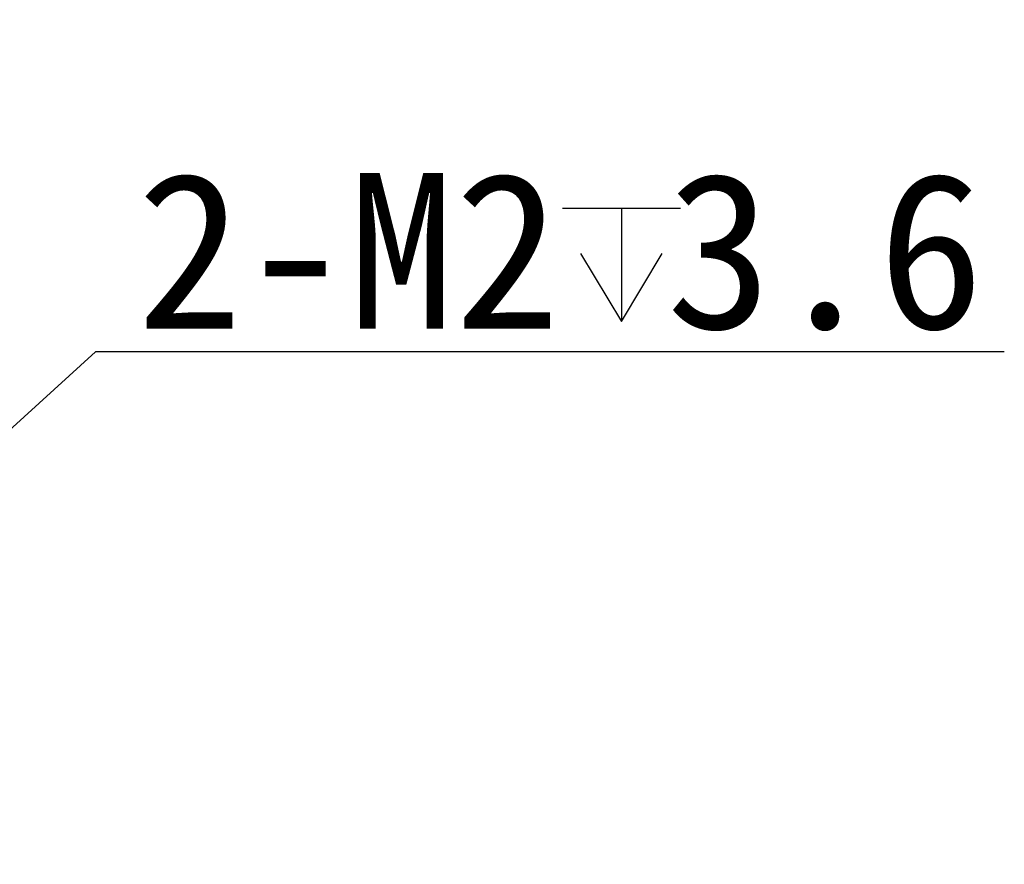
# Model space of a CAD drawing. Header units: millimetres. Extents: x 57 to 257, y 100 to 158.
# Tile 8 of 8: x 238 to 257, y 123 to 140. Entities that reach past the tile are written whole.
import ezdxf

# ---------------------------------------------------------------- set-up
doc = ezdxf.new("R2010")
doc.units = ezdxf.units.MM
doc.header["$LTSCALE"] = 16.335
doc.header["$PDMODE"] = 3
doc.header["$PDSIZE"] = 8
doc.layers.get('0').update_dxf_attribs({"linetype": 'CONTINUOUS'})
doc.layers.get('Defpoints').update_dxf_attribs({"linetype": 'CONTINUOUS'})
doc.layers.add('50_ALL_DETAILS', color=7, linetype='CONTINUOUS')
doc.styles.get("Standard").update_dxf_attribs({"font": 'simfang.ttf'})
doc.dimstyles.new('DIMSTYLE_2', dxfattribs={"dimtxt": 3, "dimasz": 3, "dimexe": 2.5, "dimexo": 0.5, "dimgap": 0.4, "dimtad": 1, "dimtoh": 1, "dimdsep": 46, "dimtxsty": 'STANDARD', "dimblk": '_FILLED', "dimblk1": '_FILLED', "dimblk2": '_FILLED', "dimcen": 0.09, "dimclrd": 251, "dimclre": 251, "dimclrt": 251, "dimazin": 2, "dimtp": 0.2, "dimtm": 0.2, "dimtfac": 1, "dimtofl": 0, "dimtmove": 0, "dimatfit": 3, "dimldrblk": '_FILLED', "dimfxl": 1, "dimtolj": 1, "dimarcsym": 0})

# ---------------------------------------------------------------- blocks, each defined once
blk = doc.blocks.new('_FILLED')
at = {"color": 0, "linetype": 'ByBlock'}
blk.add_solid([(0, 0), (-1, 0.1667), (-1, -0.1667)], dxfattribs=at)
blk = doc.blocks.new('*D17')
at = {"color": 251, "lineweight": -2}
for p in [(232.279, 126.336), (257.29, 133.12)]:
    blk.add_line(p, (239.782, 133.12), dxfattribs=at)
at = {"color": 251}
for p, q in [((229.46, 123.698), (229.46, 123.878)), ((229.37, 123.788), (229.55, 123.788))]:
    blk.add_line(p, q, dxfattribs=at)
at = {"layer": 'Defpoints', "color": 0}
for p in [(230.054, 124.324), (228.867, 123.251)]:
    blk.add_point(p, dxfattribs=at)
at = {"color": 251, "linetype": 'ByBlock', "lineweight": -2, "xscale": 3, "yscale": 3, "zscale": 3, "rotation": 222.1182706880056}
blk.add_blockref('_FILLED', (230.054, 124.324), dxfattribs=at)
at = {"color": 251, "insert": (248.736, 135.045), "char_height": 3, "attachment_point": 5}
blk.add_mtext('\\A1;2-M2 3.6{}{{\\H0.7x;}{}}', dxfattribs=at)

msp = doc.modelspace()

# ---------------------------------------------------------------- linework, layer by layer
at = {"layer": '50_ALL_DETAILS', "color": 251}
for p, q in [((248.775, 135.892), (251.05, 135.892)), ((249.913, 135.892), (249.913, 133.704))]:
    msp.add_line(p, q, dxfattribs=at)
msp.add_lwpolyline([(249.125, 135.017), (249.913, 133.704), (250.7, 135.017)], dxfattribs=at)

# ---------------------------------------------------------------- dimensions: what is measured, and where the dimension line sits
dim = msp.add_diameter_dim_2p(p1=(228.867, 123.251), p2=(230.054, 124.324), text='2-M2 3.6{}{{\\H0.7x;}{}}', dimstyle='DIMSTYLE_2', override={"dimtoh": 251, "dimlfac": 1, "dimtix": 0, "dimtofl": 0, "dimtmove": 0, "dimatfit": 3})
dim.commit()
dim.dimension.update_dxf_attribs({"geometry": '*D17', "text_midpoint": (248.736, 133.12), "dimtype": 163})

doc.saveas('drawing.dxf')
